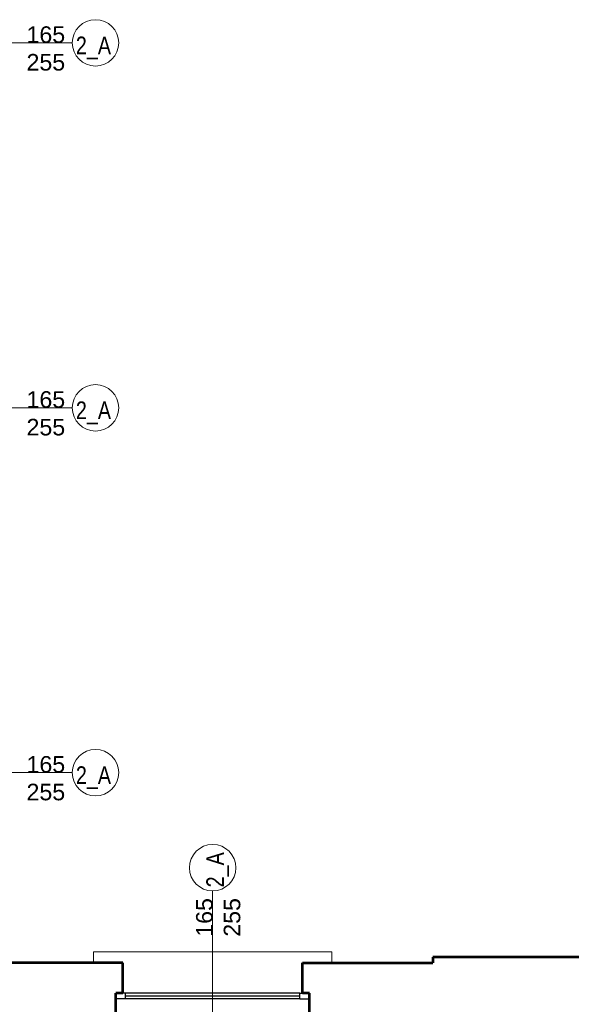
# Model space of a CAD drawing. Header units: millimetres. Extents: x 56977 to 67992, y 30187 to 42235.
# Tile 47 of 130: x 65971 to 66470, y 33952 to 34842. Entities that reach past the tile are written whole.
import ezdxf

# ---------------------------------------------------------------- set-up
doc = ezdxf.new("R2010")
doc.units = ezdxf.units.MM
doc.header["$MEASUREMENT"] = 0
doc.layers.add('AI-OKNA', color=4, linetype='Continuous')
for name, color, linetype, lineweight in [('AI-OPISY', 3, 'Continuous', 13), ('AI_MURY', 40, 'Continuous', 53), ('Lines', 7, 'Continuous', 13)]:
    doc.layers.add(name, color=color, linetype=linetype, lineweight=lineweight)
doc.styles.get("Standard").update_dxf_attribs({"font": 'txt.shx'})
doc.styles.add('WYMIAROWY-08', font='ROMANS.shx', dxfattribs={"width": 0.8})

msp = doc.modelspace()

# ---------------------------------------------------------------- linework, layer by layer
at = {"layer": 'AI-OKNA'}
for p, q in [((66066.77, 33956.57), (66058.02, 33956.57)), ((66066.77, 33961.57), (66064.27, 33961.57)), ((66066.77, 33956.57), (66066.77, 33961.57)), ((66224.27, 33961.57), (66066.77, 33961.57)), ((66224.27, 33959.07), (66066.77, 33959.07)), ((66224.27, 33956.57), (66066.77, 33956.57)), ((66224.27, 33956.57), (66224.27, 33961.57)), ((66224.27, 33961.57), (66226.77, 33961.57)), ((66224.27, 33956.57), (66233.02, 33956.57))]:
    msp.add_line(p, q, dxfattribs=at)
at = {"layer": 'AI-OPISY'}
for p, q in [((66018.58, 34821.07), (65833.49, 34821.07)), ((66018.58, 34491.07), (65833.49, 34491.07)), ((66018.58, 34161.07), (65833.49, 34161.07)), ((66145.52, 34054.11), (66145.52, 33869.03))]:
    msp.add_line(p, q, dxfattribs=at)
for centre in [(66039.58, 34821.07), (66039.58, 34491.07), (66039.58, 34161.07), (66145.52, 34075.11)]:
    msp.add_circle(centre, 21, dxfattribs=at)
at = {"layer": 'AI_MURY'}
for p, q in [((66344.54, 33994.07), (66344.54, 33989.07)), ((66544.54, 33994.07), (66344.54, 33994.07)), ((66064.27, 33989.07), (65953.54, 33989.07)), ((66064.27, 33961.57), (66064.27, 33989.07)), ((66226.77, 33961.57), (66226.77, 33989.07)), ((66226.77, 33989.07), (66344.54, 33989.07)), ((66064.27, 33961.57), (66058.02, 33961.57)), ((66058.02, 33909.07), (66058.02, 33961.57)), ((66233.02, 33961.57), (66226.77, 33961.57)), ((66233.02, 33909.07), (66233.02, 33961.57))]:
    msp.add_line(p, q, dxfattribs=at)
at = {"layer": 'Lines', "color": 251, "linetype": 'Continuous'}
for p, q in [((66253.41, 33999.07), (66037.63, 33999.07)), ((66037.63, 33999.07), (66037.63, 33989.07)), ((66253.41, 33999.07), (66253.41, 33989.07))]:
    msp.add_line(p, q, dxfattribs=at)

# ---------------------------------------------------------------- texts
at = {"layer": 'AI-OPISY', "char_height": 15, "width": 45.2902, "attachment_point": 8}
for insert in [(65994.63, 34795.86), (65994.63, 34465.86), (65994.63, 34135.86)]:
    msp.add_mtext('\\fArial|b0|i0|c238|p39;165\\P255', dxfattribs=dict(at, insert=insert))
at = {"layer": 'AI-OPISY', "char_height": 16, "width": 20.64, "attachment_point": 7, "style": 'WYMIAROWY-08'}
for insert in [(66021.78, 34806.18), (66021.78, 34476.18), (66021.78, 34146.18)]:
    msp.add_mtext('\\fArial|b0|i0|c238|p39;2_A', dxfattribs=dict(at, insert=insert))
at = {"layer": 'AI-OPISY', "insert": (66160.42, 34057.31), "char_height": 16, "width": 20.64, "attachment_point": 7, "rotation": 90, "style": 'WYMIAROWY-08'}
msp.add_mtext('\\fArial|b0|i0|c238|p39;2_A', dxfattribs=at)
at = {"layer": 'AI-OPISY', "insert": (66170.73, 34030.17), "char_height": 15, "width": 45.2902, "attachment_point": 8, "rotation": 90}
msp.add_mtext('\\fArial|b0|i0|c238|p39;165\\P255', dxfattribs=at)

doc.saveas('drawing.dxf')
